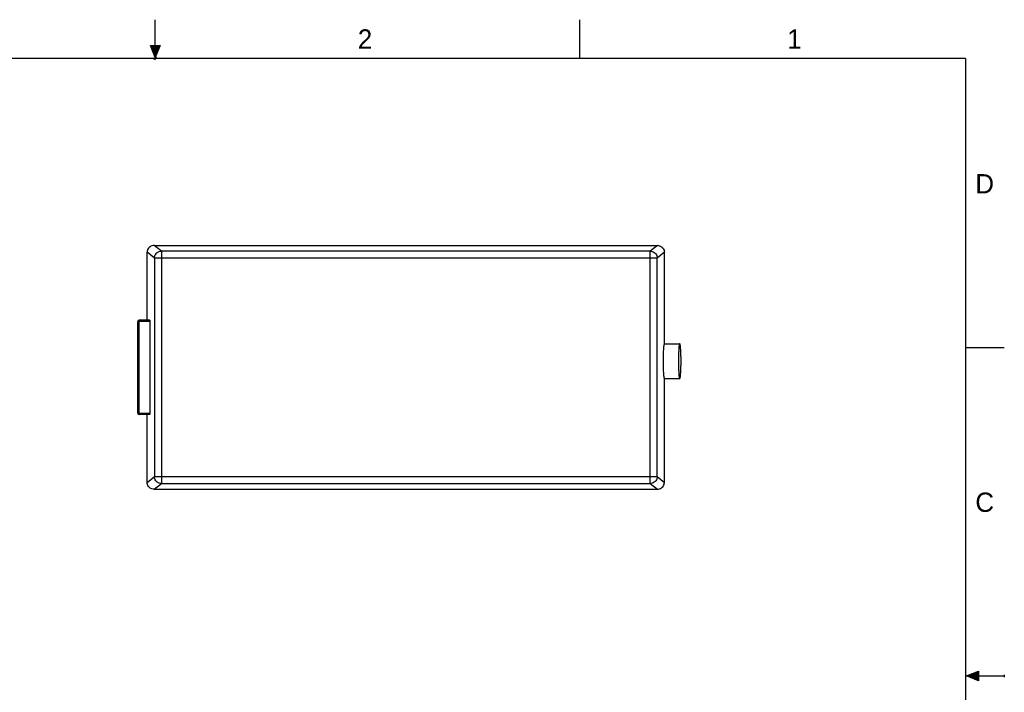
# Model space of a CAD drawing. Header units: inches. Extents: x 0 to 22, y 0 to 17.
# Tile 11 of 11: x 9.2 to 22, y 8.3 to 17. Entities that reach past the tile are written whole.
import ezdxf

# ---------------------------------------------------------------- set-up
doc = ezdxf.new("R2010")
doc.units = ezdxf.units.IN
doc.header["$LTSCALE"] = 1.21
doc.header["$MEASUREMENT"] = 0
doc.layers.get('0').update_dxf_attribs({"linetype": 'CONTINUOUS'})
doc.styles.get("Standard").update_dxf_attribs({"font": 'txt', "width": 0.8})

msp = doc.modelspace()

# ---------------------------------------------------------------- hatches: boundary and pattern name
at = {"linetype": 'CONTINUOUS'}
for points in [[(11, 16.51), (10.9375, 16.6663), (11.0625, 16.6663)], [(21.6663, 8.5625), (21.6663, 8.4375), (21.51, 8.5)]]:
    msp.add_hatch(color=2, dxfattribs=at).paths.add_polyline_path(points)

# ---------------------------------------------------------------- linework, layer by layer
at = {"color": 2, "linetype": 'CONTINUOUS'}
for p, q in [((11, 16.485), (11, 17)), ((16.5, 16.5), (16.5, 17)), ((11, 16.51), (10.9375, 16.6663)), ((10.9375, 16.6663), (11.0625, 16.6663)), ((11.0625, 16.6663), (11, 16.51)), ((11.015, 16.515), (10.985, 16.485)), ((10.985, 16.485), (11, 16.515)), ((11, 16.485), (11.015, 16.515)), ((22, 12.75), (21.5, 12.75)), ((21.51, 8.5), (21.6663, 8.5625)), ((21.6663, 8.5625), (21.6663, 8.4375)), ((21.51, 8.5), (22, 8.5)), ((21.6663, 8.4375), (21.51, 8.5)), ((22, 8.515), (22, 8.485))]:
    msp.add_line(p, q, dxfattribs=at)
at = {"color": 7, "linetype": 'CONTINUOUS'}
for p, q in [((11.0794, 14.0024), (10.9857, 14.0774)), ((10.9857, 14.0774), (17.506, 14.0774)), ((17.506, 14.0774), (17.4123, 14.0024)), ((10.8958, 13.1074), (10.8958, 13.9876)), ((10.9896, 13.9126), (10.8958, 13.9876)), ((10.9896, 13.9126), (10.9896, 11.0821)), ((17.5021, 13.9126), (10.9896, 13.9126)), ((11.0794, 14.0024), (11.0794, 10.9923)), ((17.4123, 14.0024), (11.0794, 14.0024)), ((17.4123, 10.9923), (17.4123, 14.0024)), ((17.5958, 13.9876), (17.5021, 13.9126)), ((17.5021, 11.0821), (17.5021, 13.9126)), ((17.5958, 12.8024), (17.5958, 13.9876)), ((10.7758, 11.9024), (10.7758, 13.0924)), ((10.9318, 13.0924), (10.7758, 13.0924)), ((10.7908, 11.8874), (10.7908, 13.1074)), ((10.9307, 13.1074), (10.7908, 13.1074)), ((10.9318, 13.0924), (10.9318, 11.9024)), ((17.5958, 12.8024), (17.7953, 12.8024)), ((17.5958, 12.3524), (17.7953, 12.3524)), ((17.5958, 11.0071), (17.5958, 12.3524)), ((10.7758, 11.9024), (10.9318, 11.9024)), ((10.9307, 11.8874), (10.7908, 11.8874)), ((10.8958, 11.0071), (10.8958, 11.8874)), ((10.8958, 11.0071), (10.9896, 11.0821)), ((10.9857, 10.9174), (11.0794, 10.9923)), ((10.9896, 11.0821), (17.5021, 11.0821)), ((11.0794, 10.9923), (17.4123, 10.9923)), ((17.4123, 10.9923), (17.506, 10.9174)), ((17.5021, 11.0821), (17.5958, 11.0071)), ((10.9858, 10.9174), (17.5059, 10.9174))]:
    msp.add_line(p, q, dxfattribs=at)
at = {"color": 7, "linetype": 'CONTINUOUS', "const_width": 0.02}
for points in [[(21.5, 16.5), (0.5, 16.5)], [(21.5, 0.5), (21.5, 16.5)]]:
    msp.add_lwpolyline(points, dxfattribs=at)
at = {"color": 7, "linetype": 'CONTINUOUS'}
for centre, start, end in [((10.7908, 13.0924), 90, 180), ((10.7908, 11.9024), 180, 270)]:
    msp.add_arc(centre, 0.015, start, end, dxfattribs=at)
for points, knots in [([(10.9857, 14.0774), (10.9763, 14.0774), (10.9574, 14.0744), (10.9319, 14.0614), (10.9118, 14.0412), (10.8988, 14.0158), (10.8958, 13.997), (10.8958, 13.9876)], [0, 0, 0, 0, 0.2006465, 0.4007229, 0.6003544, 0.8000157, 1, 1, 1, 1]), ([(17.5059, 14.0774), (17.5153, 14.0774), (17.5342, 14.0744), (17.5597, 14.0614), (17.5799, 14.0413), (17.5929, 14.0159), (17.5958, 13.997), (17.5958, 13.9876)], [0, 0, 0, 0, 0.200651, 0.4007249, 0.6003564, 0.8000192, 1, 1, 1, 1]), ([(10.9896, 13.9126), (10.9896, 13.9219), (10.9927, 13.9408), (11.0057, 13.9661), (11.0259, 13.9863), (11.0512, 13.9993), (11.07, 14.0024), (11.0794, 14.0024)], [0, 0, 0, 0, 0.1999453, 0.4000759, 0.6002322, 0.8002453, 1, 1, 1, 1]), ([(17.4123, 14.0024), (17.4216, 14.0024), (17.4403, 13.9994), (17.4657, 13.9864), (17.4859, 13.9662), (17.499, 13.9408), (17.502, 13.922), (17.5021, 13.9126)], [0, 0, 0, 0, 0.1980537, 0.3983999, 0.5988883, 0.7995371, 1, 1, 1, 1]), ([(10.9307, 13.1074), (10.9311, 13.1074), (10.9311, 13.1051), (10.9316, 13.1027), (10.9317, 13.0977), (10.9318, 13.0943), (10.9318, 13.0924)], [0, 0, 0, 0, 0.0809828, 0.2979306, 0.6204515, 1, 1, 1, 1]), ([(17.5958, 12.8024), (17.5933, 12.8024), (17.5905, 12.7901), (17.5872, 12.774), (17.5842, 12.7421), (17.5817, 12.7029), (17.5799, 12.6556), (17.579, 12.604), (17.579, 12.5507), (17.5799, 12.4992), (17.5817, 12.4518), (17.5842, 12.4126), (17.5872, 12.3807), (17.5905, 12.3646), (17.5933, 12.3524), (17.5958, 12.3524)], [0, 0, 0, 0, 0.0169212, 0.0601353, 0.1284544, 0.2181484, 0.3241022, 0.4402158, 0.5597842, 0.6758978, 0.7818516, 0.8715456, 0.9398647, 0.9830788, 1, 1, 1, 1]), ([(17.7953, 12.8024), (17.7927, 12.8024), (17.79, 12.7901), (17.7866, 12.774), (17.7837, 12.7421), (17.7811, 12.7029), (17.7794, 12.6555), (17.7784, 12.604), (17.7784, 12.5507), (17.7794, 12.4992), (17.7811, 12.4518), (17.7837, 12.4127), (17.7866, 12.3807), (17.79, 12.3647), (17.7927, 12.3524), (17.7953, 12.3524)], [0, 0, 0, 0, 0.0169266, 0.0601509, 0.128478, 0.2181735, 0.3241212, 0.4402229, 0.5597771, 0.6758788, 0.7818265, 0.871522, 0.9398491, 0.9830734, 1, 1, 1, 1]), ([(17.7953, 12.3524), (17.7978, 12.3524), (17.8006, 12.3647), (17.8039, 12.3807), (17.8069, 12.4127), (17.8094, 12.4518), (17.8112, 12.4992), (17.8121, 12.5507), (17.8121, 12.604), (17.8112, 12.6555), (17.8094, 12.7029), (17.8069, 12.7421), (17.8039, 12.774), (17.8006, 12.7901), (17.7978, 12.8024), (17.7953, 12.8024)], [0, 0, 0, 0, 0.0169266, 0.0601509, 0.128478, 0.2181735, 0.3241212, 0.4402229, 0.5597771, 0.6758788, 0.7818265, 0.871522, 0.9398491, 0.9830734, 1, 1, 1, 1]), ([(10.9318, 11.9024), (10.9318, 11.9004), (10.9317, 11.897), (10.9316, 11.892), (10.9311, 11.8896), (10.9311, 11.8874), (10.9307, 11.8874)], [0, 0, 0, 0, 0.3795485, 0.7020694, 0.9190172, 1, 1, 1, 1]), ([(10.9858, 10.9174), (10.9764, 10.9174), (10.9575, 10.9203), (10.932, 10.9333), (10.9118, 10.9534), (10.8988, 10.9788), (10.8958, 10.9977), (10.8958, 11.0071)], [0, 0, 0, 0, 0.200651, 0.4007249, 0.6003564, 0.8000192, 1, 1, 1, 1]), ([(11.0794, 10.9923), (11.0701, 10.9923), (11.0513, 10.9953), (11.026, 11.0083), (11.0058, 11.0285), (10.9927, 11.0539), (10.9896, 11.0728), (10.9896, 11.0821)], [0, 0, 0, 0, 0.1980537, 0.3983999, 0.5988883, 0.7995371, 1, 1, 1, 1]), ([(17.5021, 11.0821), (17.502, 11.0728), (17.499, 11.054), (17.486, 11.0286), (17.4658, 11.0084), (17.4405, 10.9954), (17.4217, 10.9923), (17.4123, 10.9923)], [0, 0, 0, 0, 0.1999453, 0.4000759, 0.6002322, 0.8002453, 1, 1, 1, 1]), ([(17.506, 10.9174), (17.5154, 10.9174), (17.5343, 10.9203), (17.5597, 10.9333), (17.5799, 10.9535), (17.5929, 10.9789), (17.5958, 10.9978), (17.5958, 11.0071)], [0, 0, 0, 0, 0.2006465, 0.4007229, 0.6003544, 0.8000157, 1, 1, 1, 1])]:
    msp.add_open_spline(points, degree=3, knots=knots, dxfattribs=at)

# ---------------------------------------------------------------- texts
at = {"color": 2, "linetype": 'CONTINUOUS'}
for s, p in [('2', (13.625, 16.625)), ('1', (19.1875, 16.625)), ('D', (21.625, 14.75)), ('C', (21.625, 10.625))]:
    msp.add_text(s, height=0.25, dxfattribs=at).set_placement(p)

doc.saveas('drawing.dxf')
